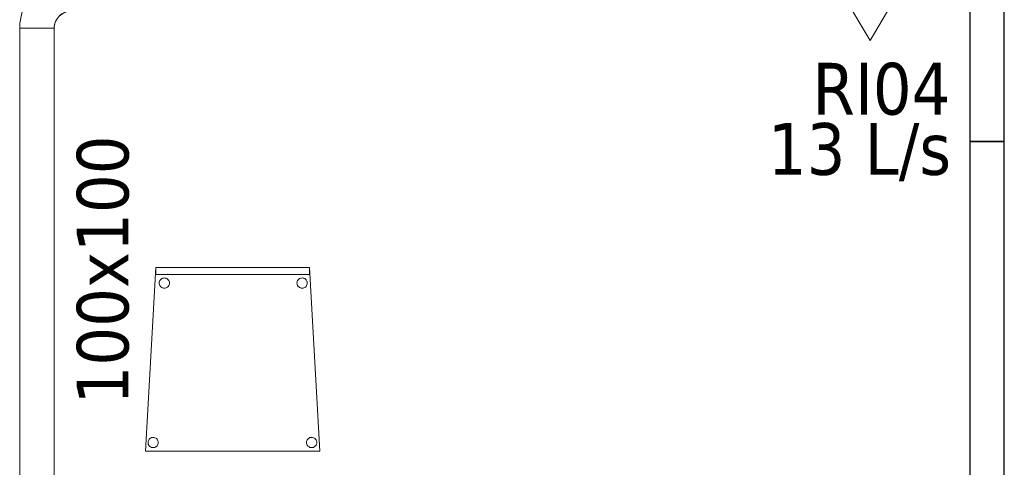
# Model space of a CAD drawing. Header units: metres. Extents: x 391.1 to 427.5, y 12.7 to 28.4.
# Tile 124 of 139: x 418.6 to 421.5, y 15 to 16.3. Entities that reach past the tile are written whole.
import ezdxf

# ---------------------------------------------------------------- set-up
doc = ezdxf.new("R2010")
doc.units = ezdxf.units.M
for name, color, linetype, lineweight in [('02_MOBILIARIO', 7, 'Continuous', 18), ('A-DETL-____-MBND', 7, 'Continuous', 18), ('A-WALL-____-MCUT', 7, 'Continuous', 25), ('A-WALL-____-OTLN', 7, 'Continuous', 25), ('M-HVAC-CDFF-IDEN', 7, 'Continuous', 30), ('M-HVAC-CDFF-OTLN', 7, 'Continuous', 18), ('M-HVAC-DUCT-IDEN', 7, 'Continuous', 30), ('M-HVAC-DUCT-OTLN', 7, 'Continuous', 18)]:
    doc.layers.add(name, color=color, linetype=linetype, lineweight=lineweight)
doc.styles.add('Tahoma_2', font='tahoma.ttf', dxfattribs={"height": 0.15})

# ---------------------------------------------------------------- blocks, each defined once
blk = doc.blocks.new('Family - Mampara P1-154691-04_CLI_AIRE_P1')
at = {"layer": 'A-WALL-____-MCUT', "color": 253, "true_color": 0xaaaaaa}
for p, q in [((7.8292, 0.1), (7.1713, 0.1)), ((7.8292, 0), (7.8292, 0.1)), ((7.1713, 0), (7.8292, 0))]:
    blk.add_line(p, q, dxfattribs=at)
at = {"layer": 'A-WALL-____-OTLN', "color": 253, "true_color": 0xaaaaaa}
for p, q in [((7.8292, 0.1), (0, 0.1)), ((7.8292, 0), (7.8292, 0.1)), ((0, 0), (7.8292, 0))]:
    blk.add_line(p, q, dxfattribs=at)
at = {"layer": 'A-WALL-____-OTLN', "color": 253, "lineweight": 18, "true_color": 0xaaaaaa}
blk.add_line((0, 0), (7.8292, 0), dxfattribs=at)
blk = doc.blocks.new('Family - Envans P1-154716-04_CLI_AIRE_P1')
at = {"layer": 'A-WALL-____-MCUT', "color": 253, "true_color": 0xaaaaaa}
for p, q in [((2.7909, 0.1), (0, 0.1)), ((0, 0.1), (0, 0)), ((2.7909, 0), (2.7909, 0.1)), ((0, 0), (2.7909, 0))]:
    blk.add_line(p, q, dxfattribs=at)
at = {"layer": 'A-WALL-____-OTLN', "color": 253, "true_color": 0xaaaaaa}
for p, q in [((2.7909, 0.1), (0, 0.1)), ((0, 0.1), (0, 0)), ((2.7909, 0), (2.7909, 0.1)), ((0, 0), (2.7909, 0))]:
    blk.add_line(p, q, dxfattribs=at)
at = {"layer": 'A-WALL-____-OTLN', "color": 253, "lineweight": 18, "true_color": 0xaaaaaa}
blk.add_line((0, 0), (2.7909, 0), dxfattribs=at)
blk = doc.blocks.new('Family - Cadira confient_P1-154928-04_CLI_AIRE_P1')
at = {"layer": 'A-DETL-____-MBND', "color": 253, "true_color": 0xaaaaaa}
for p, q in [((0, 0), (0.03, 0.5326)), ((0.03, 0.5326), (0, 0)), ((0.03, 0.5126), (0.03, 0.5326)), ((0.03, 0.5326), (0.4765, 0.5326)), ((0.4765, 0.5326), (0.03, 0.5326)), ((0.03, 0.5326), (0.03, 0.5126)), ((0.03, 0.5326), (0.4765, 0.5326)), ((0.4765, 0.5326), (0.03, 0.5326)), ((0.4765, 0.5326), (0.4765, 0.5126)), ((0.4765, 0.5126), (0.4765, 0.5326)), ((0.4765, 0.5326), (0.5065, 0)), ((0.5065, 0), (0.4765, 0.5326)), ((0.4765, 0.5126), (0.03, 0.5126)), ((0.03, 0.5126), (0.4765, 0.5126)), ((0.0397, 0.4876), (0.04, 0.4902)), ((0.04, 0.4902), (0.0397, 0.4876)), ((0.0399, 0.485), (0.0397, 0.4876)), ((0.0397, 0.4876), (0.0399, 0.485)), ((0.04, 0.4902), (0.0406, 0.4927)), ((0.0406, 0.4927), (0.04, 0.4902)), ((0.0406, 0.4927), (0.0417, 0.495)), ((0.0417, 0.495), (0.0406, 0.4927)), ((0.0417, 0.495), (0.0432, 0.4972)), ((0.0432, 0.4972), (0.0417, 0.495)), ((0.0432, 0.4972), (0.0451, 0.499)), ((0.0451, 0.499), (0.0432, 0.4972)), ((0.0451, 0.499), (0.0472, 0.5005)), ((0.0472, 0.5005), (0.0451, 0.499)), ((0.0472, 0.5005), (0.0496, 0.5016)), ((0.0496, 0.5016), (0.0472, 0.5005)), ((0.0496, 0.5016), (0.0521, 0.5022)), ((0.0521, 0.5022), (0.0496, 0.5016)), ((0.0521, 0.5022), (0.0547, 0.5024)), ((0.0547, 0.5024), (0.0521, 0.5022)), ((0.0547, 0.5024), (0.0573, 0.5022)), ((0.0573, 0.5022), (0.0547, 0.5024)), ((0.0573, 0.5022), (0.0598, 0.5015)), ((0.0598, 0.5015), (0.0573, 0.5022)), ((0.0598, 0.5015), (0.0622, 0.5004)), ((0.0622, 0.5004), (0.0598, 0.5015)), ((0.0622, 0.5004), (0.0643, 0.4989)), ((0.0643, 0.4989), (0.0622, 0.5004)), ((0.0643, 0.4989), (0.0661, 0.4971)), ((0.0661, 0.4971), (0.0643, 0.4989)), ((0.0661, 0.4971), (0.0676, 0.4949)), ((0.0676, 0.4949), (0.0661, 0.4971)), ((0.0676, 0.4949), (0.0687, 0.4926)), ((0.0687, 0.4926), (0.0676, 0.4949)), ((0.0687, 0.4926), (0.0694, 0.49)), ((0.0694, 0.49), (0.0687, 0.4926)), ((0.0694, 0.49), (0.0696, 0.4874)), ((0.0696, 0.4874), (0.0694, 0.49)), ((0.0696, 0.4874), (0.0694, 0.4848)), ((0.0694, 0.4848), (0.0696, 0.4874)), ((0.4397, 0.4876), (0.44, 0.4902)), ((0.44, 0.4902), (0.4397, 0.4876)), ((0.4399, 0.485), (0.4397, 0.4876)), ((0.4397, 0.4876), (0.4399, 0.485)), ((0.44, 0.4902), (0.4406, 0.4927)), ((0.4406, 0.4927), (0.44, 0.4902)), ((0.4406, 0.4927), (0.4417, 0.495)), ((0.4417, 0.495), (0.4406, 0.4927)), ((0.4417, 0.495), (0.4432, 0.4972)), ((0.4432, 0.4972), (0.4417, 0.495)), ((0.4432, 0.4972), (0.4451, 0.499)), ((0.4451, 0.499), (0.4432, 0.4972)), ((0.4451, 0.499), (0.4472, 0.5005)), ((0.4472, 0.5005), (0.4451, 0.499)), ((0.4472, 0.5005), (0.4496, 0.5016)), ((0.4496, 0.5016), (0.4472, 0.5005)), ((0.4496, 0.5016), (0.4521, 0.5022)), ((0.4521, 0.5022), (0.4496, 0.5016)), ((0.4521, 0.5022), (0.4547, 0.5024)), ((0.4547, 0.5024), (0.4521, 0.5022)), ((0.4547, 0.5024), (0.4573, 0.5022)), ((0.4573, 0.5022), (0.4547, 0.5024)), ((0.4573, 0.5022), (0.4598, 0.5015)), ((0.4598, 0.5015), (0.4573, 0.5022)), ((0.4598, 0.5015), (0.4622, 0.5004)), ((0.4622, 0.5004), (0.4598, 0.5015)), ((0.4622, 0.5004), (0.4643, 0.4989)), ((0.4643, 0.4989), (0.4622, 0.5004)), ((0.4643, 0.4989), (0.4661, 0.4971)), ((0.4661, 0.4971), (0.4643, 0.4989)), ((0.4661, 0.4971), (0.4676, 0.4949)), ((0.4676, 0.4949), (0.4661, 0.4971)), ((0.4676, 0.4949), (0.4687, 0.4926)), ((0.4687, 0.4926), (0.4676, 0.4949)), ((0.4687, 0.4926), (0.4694, 0.49)), ((0.4694, 0.49), (0.4687, 0.4926)), ((0.4694, 0.49), (0.4696, 0.4874)), ((0.4696, 0.4874), (0.4694, 0.49)), ((0.4696, 0.4874), (0.4694, 0.4848)), ((0.4694, 0.4848), (0.4696, 0.4874)), ((0.0406, 0.4825), (0.0399, 0.485)), ((0.0399, 0.485), (0.0406, 0.4825)), ((0.0417, 0.4801), (0.0406, 0.4825)), ((0.0406, 0.4825), (0.0417, 0.4801)), ((0.0432, 0.478), (0.0417, 0.4801)), ((0.0417, 0.4801), (0.0432, 0.478)), ((0.045, 0.4761), (0.0432, 0.478)), ((0.0432, 0.478), (0.045, 0.4761)), ((0.0471, 0.4746), (0.045, 0.4761)), ((0.045, 0.4761), (0.0471, 0.4746)), ((0.0495, 0.4735), (0.0471, 0.4746)), ((0.0471, 0.4746), (0.0495, 0.4735)), ((0.052, 0.4728), (0.0495, 0.4735)), ((0.0495, 0.4735), (0.052, 0.4728)), ((0.0546, 0.4726), (0.052, 0.4728)), ((0.052, 0.4728), (0.0546, 0.4726)), ((0.0572, 0.4728), (0.0546, 0.4726)), ((0.0546, 0.4726), (0.0572, 0.4728)), ((0.0597, 0.4734), (0.0572, 0.4728)), ((0.0572, 0.4728), (0.0597, 0.4734)), ((0.0621, 0.4745), (0.0597, 0.4734)), ((0.0597, 0.4734), (0.0621, 0.4745)), ((0.0642, 0.476), (0.0621, 0.4745)), ((0.0621, 0.4745), (0.0642, 0.476)), ((0.0661, 0.4779), (0.0642, 0.476)), ((0.0642, 0.476), (0.0661, 0.4779)), ((0.0676, 0.48), (0.0661, 0.4779)), ((0.0661, 0.4779), (0.0676, 0.48)), ((0.0687, 0.4823), (0.0676, 0.48)), ((0.0676, 0.48), (0.0687, 0.4823)), ((0.0694, 0.4848), (0.0687, 0.4823)), ((0.0687, 0.4823), (0.0694, 0.4848)), ((0.4406, 0.4825), (0.4399, 0.485)), ((0.4399, 0.485), (0.4406, 0.4825)), ((0.4417, 0.4801), (0.4406, 0.4825)), ((0.4406, 0.4825), (0.4417, 0.4801)), ((0.4432, 0.478), (0.4417, 0.4801)), ((0.4417, 0.4801), (0.4432, 0.478)), ((0.445, 0.4761), (0.4432, 0.478)), ((0.4432, 0.478), (0.445, 0.4761)), ((0.4471, 0.4746), (0.445, 0.4761)), ((0.445, 0.4761), (0.4471, 0.4746)), ((0.4495, 0.4735), (0.4471, 0.4746)), ((0.4471, 0.4746), (0.4495, 0.4735)), ((0.452, 0.4728), (0.4495, 0.4735)), ((0.4495, 0.4735), (0.452, 0.4728)), ((0.4546, 0.4726), (0.452, 0.4728)), ((0.452, 0.4728), (0.4546, 0.4726)), ((0.4572, 0.4728), (0.4546, 0.4726)), ((0.4546, 0.4726), (0.4572, 0.4728)), ((0.4597, 0.4734), (0.4572, 0.4728)), ((0.4572, 0.4728), (0.4597, 0.4734)), ((0.4621, 0.4745), (0.4597, 0.4734)), ((0.4597, 0.4734), (0.4621, 0.4745)), ((0.4642, 0.476), (0.4621, 0.4745)), ((0.4621, 0.4745), (0.4642, 0.476)), ((0.4661, 0.4779), (0.4642, 0.476)), ((0.4642, 0.476), (0.4661, 0.4779)), ((0.4676, 0.48), (0.4661, 0.4779)), ((0.4661, 0.4779), (0.4676, 0.48)), ((0.4687, 0.4823), (0.4676, 0.48)), ((0.4676, 0.48), (0.4687, 0.4823)), ((0.4694, 0.4848), (0.4687, 0.4823)), ((0.4687, 0.4823), (0.4694, 0.4848)), ((0.0076, 0.0278), (0.0083, 0.0303)), ((0.0083, 0.0303), (0.0076, 0.0278)), ((0.0083, 0.0303), (0.0094, 0.0326)), ((0.0094, 0.0326), (0.0083, 0.0303)), ((0.0094, 0.0326), (0.0109, 0.0347)), ((0.0109, 0.0347), (0.0094, 0.0326)), ((0.0109, 0.0347), (0.0127, 0.0366)), ((0.0127, 0.0366), (0.0109, 0.0347)), ((0.0127, 0.0366), (0.0149, 0.0381)), ((0.0149, 0.0381), (0.0127, 0.0366)), ((0.0149, 0.0381), (0.0172, 0.0392)), ((0.0172, 0.0392), (0.0149, 0.0381)), ((0.0172, 0.0392), (0.0198, 0.0398)), ((0.0198, 0.0398), (0.0172, 0.0392)), ((0.0198, 0.0398), (0.0224, 0.04)), ((0.0224, 0.04), (0.0198, 0.0398)), ((0.0224, 0.04), (0.0249, 0.0398)), ((0.0249, 0.0398), (0.0224, 0.04)), ((0.0249, 0.0398), (0.0275, 0.0391)), ((0.0275, 0.0391), (0.0249, 0.0398)), ((0.0275, 0.0391), (0.0298, 0.038)), ((0.0298, 0.038), (0.0275, 0.0391)), ((0.0298, 0.038), (0.0319, 0.0365)), ((0.0319, 0.0365), (0.0298, 0.038)), ((0.0319, 0.0365), (0.0338, 0.0346)), ((0.0338, 0.0346), (0.0319, 0.0365)), ((0.0338, 0.0346), (0.0353, 0.0325)), ((0.0353, 0.0325), (0.0338, 0.0346)), ((0.0353, 0.0325), (0.0363, 0.0301)), ((0.0363, 0.0301), (0.0353, 0.0325)), ((0.0363, 0.0301), (0.037, 0.0276)), ((0.037, 0.0276), (0.0363, 0.0301)), ((0.4676, 0.0278), (0.4683, 0.0303)), ((0.4683, 0.0303), (0.4676, 0.0278)), ((0.4683, 0.0303), (0.4694, 0.0326)), ((0.4694, 0.0326), (0.4683, 0.0303)), ((0.4694, 0.0326), (0.4709, 0.0347)), ((0.4709, 0.0347), (0.4694, 0.0326)), ((0.4709, 0.0347), (0.4727, 0.0366)), ((0.4727, 0.0366), (0.4709, 0.0347)), ((0.4727, 0.0366), (0.4749, 0.0381)), ((0.4749, 0.0381), (0.4727, 0.0366)), ((0.4749, 0.0381), (0.4772, 0.0392)), ((0.4772, 0.0392), (0.4749, 0.0381)), ((0.4772, 0.0392), (0.4798, 0.0398)), ((0.4798, 0.0398), (0.4772, 0.0392)), ((0.4798, 0.0398), (0.4824, 0.04)), ((0.4824, 0.04), (0.4798, 0.0398)), ((0.4824, 0.04), (0.4849, 0.0398)), ((0.4849, 0.0398), (0.4824, 0.04)), ((0.4849, 0.0398), (0.4875, 0.0391)), ((0.4875, 0.0391), (0.4849, 0.0398)), ((0.4875, 0.0391), (0.4898, 0.038)), ((0.4898, 0.038), (0.4875, 0.0391)), ((0.4898, 0.038), (0.4919, 0.0365)), ((0.4919, 0.0365), (0.4898, 0.038)), ((0.4919, 0.0365), (0.4938, 0.0346)), ((0.4938, 0.0346), (0.4919, 0.0365)), ((0.4938, 0.0346), (0.4953, 0.0325)), ((0.4953, 0.0325), (0.4938, 0.0346)), ((0.4953, 0.0325), (0.4963, 0.0301)), ((0.4963, 0.0301), (0.4953, 0.0325)), ((0.4963, 0.0301), (0.497, 0.0276)), ((0.497, 0.0276), (0.4963, 0.0301)), ((0.5065, 0), (0, 0)), ((0, 0), (0.5065, 0)), ((0.0074, 0.0252), (0.0076, 0.0278)), ((0.0076, 0.0278), (0.0074, 0.0252)), ((0.0076, 0.0226), (0.0074, 0.0252)), ((0.0074, 0.0252), (0.0076, 0.0226)), ((0.0082, 0.02), (0.0076, 0.0226)), ((0.0076, 0.0226), (0.0082, 0.02)), ((0.0093, 0.0177), (0.0082, 0.02)), ((0.0082, 0.02), (0.0093, 0.0177)), ((0.0108, 0.0155), (0.0093, 0.0177)), ((0.0093, 0.0177), (0.0108, 0.0155)), ((0.0126, 0.0137), (0.0108, 0.0155)), ((0.0108, 0.0155), (0.0126, 0.0137)), ((0.0148, 0.0122), (0.0126, 0.0137)), ((0.0126, 0.0137), (0.0148, 0.0122)), ((0.0171, 0.0111), (0.0148, 0.0122)), ((0.0148, 0.0122), (0.0171, 0.0111)), ((0.0196, 0.0104), (0.0171, 0.0111)), ((0.0171, 0.0111), (0.0196, 0.0104)), ((0.0222, 0.0102), (0.0196, 0.0104)), ((0.0196, 0.0104), (0.0222, 0.0102)), ((0.0248, 0.0104), (0.0222, 0.0102)), ((0.0222, 0.0102), (0.0248, 0.0104)), ((0.0273, 0.011), (0.0248, 0.0104)), ((0.0248, 0.0104), (0.0273, 0.011)), ((0.0297, 0.0121), (0.0273, 0.011)), ((0.0273, 0.011), (0.0297, 0.0121)), ((0.0318, 0.0136), (0.0297, 0.0121)), ((0.0297, 0.0121), (0.0318, 0.0136)), ((0.0337, 0.0154), (0.0318, 0.0136)), ((0.0318, 0.0136), (0.0337, 0.0154)), ((0.0352, 0.0176), (0.0337, 0.0154)), ((0.0337, 0.0154), (0.0352, 0.0176)), ((0.0363, 0.0199), (0.0352, 0.0176)), ((0.0352, 0.0176), (0.0363, 0.0199)), ((0.037, 0.0224), (0.0363, 0.0199)), ((0.0363, 0.0199), (0.037, 0.0224)), ((0.037, 0.0276), (0.0372, 0.025)), ((0.0372, 0.025), (0.037, 0.0276)), ((0.0372, 0.025), (0.037, 0.0224)), ((0.037, 0.0224), (0.0372, 0.025)), ((0.4674, 0.0252), (0.4676, 0.0278)), ((0.4676, 0.0278), (0.4674, 0.0252)), ((0.4676, 0.0226), (0.4674, 0.0252)), ((0.4674, 0.0252), (0.4676, 0.0226)), ((0.4682, 0.02), (0.4676, 0.0226)), ((0.4676, 0.0226), (0.4682, 0.02)), ((0.4693, 0.0177), (0.4682, 0.02)), ((0.4682, 0.02), (0.4693, 0.0177)), ((0.4708, 0.0155), (0.4693, 0.0177)), ((0.4693, 0.0177), (0.4708, 0.0155)), ((0.4726, 0.0137), (0.4708, 0.0155)), ((0.4708, 0.0155), (0.4726, 0.0137)), ((0.4748, 0.0122), (0.4726, 0.0137)), ((0.4726, 0.0137), (0.4748, 0.0122)), ((0.4771, 0.0111), (0.4748, 0.0122)), ((0.4748, 0.0122), (0.4771, 0.0111)), ((0.4796, 0.0104), (0.4771, 0.0111)), ((0.4771, 0.0111), (0.4796, 0.0104)), ((0.4822, 0.0102), (0.4796, 0.0104)), ((0.4796, 0.0104), (0.4822, 0.0102)), ((0.4848, 0.0104), (0.4822, 0.0102)), ((0.4822, 0.0102), (0.4848, 0.0104)), ((0.4873, 0.011), (0.4848, 0.0104)), ((0.4848, 0.0104), (0.4873, 0.011)), ((0.4897, 0.0121), (0.4873, 0.011)), ((0.4873, 0.011), (0.4897, 0.0121)), ((0.4918, 0.0136), (0.4897, 0.0121)), ((0.4897, 0.0121), (0.4918, 0.0136)), ((0.4937, 0.0154), (0.4918, 0.0136)), ((0.4918, 0.0136), (0.4937, 0.0154)), ((0.4952, 0.0176), (0.4937, 0.0154)), ((0.4937, 0.0154), (0.4952, 0.0176)), ((0.4963, 0.0199), (0.4952, 0.0176)), ((0.4952, 0.0176), (0.4963, 0.0199)), ((0.497, 0.0224), (0.4963, 0.0199)), ((0.4963, 0.0199), (0.497, 0.0224)), ((0.497, 0.0276), (0.4972, 0.025)), ((0.4972, 0.025), (0.497, 0.0276)), ((0.4972, 0.025), (0.497, 0.0224)), ((0.497, 0.0224), (0.4972, 0.025))]:
    blk.add_line(p, q, dxfattribs=at)
blk = doc.blocks.new('LONDR55-XX_ZZ-ARQ-CAA-M3D-Londres55_ifc-1-04_CLI_AIRE_P1')
at = {"layer": '02_MOBILIARIO', "color": 253, "lineweight": 18, "true_color": 0xaaaaaa}
blk.add_blockref('Family - Cadira confient_P1-154928-04_CLI_AIRE_P1', (419.0143, 15.0132), dxfattribs=at)
at = {"layer": 'A-WALL-____-OTLN', "color": 253, "lineweight": 18, "true_color": 0xaaaaaa}
for name, p, rotation in [('Family - Mampara P1-154691-04_CLI_AIRE_P1', (421.407, 23.7407), 269.9999999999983), ('Family - Envans P1-154716-04_CLI_AIRE_P1', (421.407, 15.9116), 270)]:
    blk.add_blockref(name, p, dxfattribs=dict(at, rotation=rotation))
blk = doc.blocks.new('M_Codo rectangular - Radio - 1 W-454388-04_CLI_AIRE_P1')
at = {"layer": 'M-HVAC-DUCT-OTLN', "color": 40, "true_color": 0xffbf00}
for p, q in [((-0.05, 0.1), (0.05, 0.1)), ((0.05, 0.1), (-0.05, 0.1)), ((-0.1, 0.05), (-0.1, -0.05)), ((-0.1, -0.05), (-0.1, 0.05))]:
    blk.add_line(p, q, dxfattribs=at)
for radius, end in [(0.05, 360), (0.05, 0), (0.15, 0), (0.15, 0)]:
    blk.add_arc((-0.1, 0.1), radius, 270, end, dxfattribs=at)
blk = doc.blocks.new('ZYR_03_06_04_01 Reixa Paret Impulsió - RI04-482248-04_CLI_AIRE_P1')
at = {"layer": 'M-HVAC-CDFF-OTLN', "color": 143, "true_color": 0x32aad1}
for p, q in [((0.1225, 0.002), (-0.1225, 0.002)), ((-0.1225, 0.002), (0.1225, 0.002)), ((-0.1225, 0.002), (-0.1225, 0)), ((-0.1225, 0.002), (-0.1225, 0)), ((0.1225, 0), (-0.1225, 0)), ((-0.1225, 0), (0.1225, 0)), ((0.1125, 0.01), (-0.1125, 0.01)), ((-0.1125, 0.01), (0.1125, 0.01)), ((-0.1125, 0.01), (-0.1125, 0)), ((-0.1125, 0.01), (-0.1125, 0)), ((0.1125, 0.002), (-0.1125, 0.002)), ((-0.1125, 0.002), (0.1125, 0.002)), ((-0.1125, 0.002), (-0.1125, 0)), ((-0.1125, 0.002), (-0.1125, 0)), ((0.1125, 0), (-0.1125, 0)), ((-0.1125, 0), (0.1125, 0)), ((0.1125, 0), (-0.1125, 0)), ((-0.1125, 0), (0.1125, 0)), ((0.1125, 0), (0.1125, 0.01)), ((0.1125, 0.01), (0.1125, 0)), ((0.1125, 0), (0.1125, 0.002)), ((0.1125, 0.002), (0.1125, 0)), ((0.1225, 0), (0.1225, 0.002)), ((0.1225, 0.002), (0.1225, 0)), ((0.1111, -0.015), (-0.1111, -0.015)), ((-0.1111, -0.015), (-0.1111, -0.016)), ((-0.1111, -0.016), (0, -0.2033)), ((0.1111, -0.016), (0, -0.2033)), ((0.1111, -0.015), (0.1111, -0.016))]:
    blk.add_line(p, q, dxfattribs=at)

msp = doc.modelspace()

# ---------------------------------------------------------------- linework, layer by layer
at = {"layer": 'M-HVAC-DUCT-OTLN', "color": 40, "true_color": 0xffbf00}
for p, q in [((418.7492, 16.2395), (418.6492, 16.2395)), ((418.6492, 14.3747), (418.6492, 16.2395)), ((418.7492, 16.2395), (418.7492, 14.3747))]:
    msp.add_line(p, q, dxfattribs=at)

# ---------------------------------------------------------------- block references
at = {"lineweight": 5}
msp.add_blockref('LONDR55-XX_ZZ-ARQ-CAA-M3D-Londres55_ifc-1-04_CLI_AIRE_P1', (0, 0), dxfattribs=at)
at = {"layer": 'M-HVAC-CDFF-OTLN', "color": 143, "true_color": 0x32aad1}
msp.add_blockref('ZYR_03_06_04_01 Reixa Paret Impulsió - RI04-482248-04_CLI_AIRE_P1', (421.1174, 16.4075), dxfattribs=at)
at = {"layer": 'M-HVAC-DUCT-OTLN', "color": 40, "true_color": 0xffbf00, "rotation": 180}
msp.add_blockref('M_Codo rectangular - Radio - 1 W-454388-04_CLI_AIRE_P1', (418.6992, 16.3395), dxfattribs=at)

# ---------------------------------------------------------------- texts
at = {"layer": 'M-HVAC-CDFF-IDEN', "char_height": 0.15, "attachment_point": 1, "style": 'Tahoma_2'}
for s, insert, width in [('RI04', (420.9503, 16.1394), 0.509072), ('13 L/s', (420.8207, 15.9647), 0.661392)]:
    msp.add_mtext(s, dxfattribs=dict(at, insert=insert, width=width))
at = {"layer": 'M-HVAC-DUCT-IDEN', "insert": (418.815, 15.1486), "char_height": 0.15, "width": 0.913924, "attachment_point": 1, "rotation": 90, "style": 'Tahoma_2'}
msp.add_mtext('100x100', dxfattribs=at)

doc.saveas('drawing.dxf')
